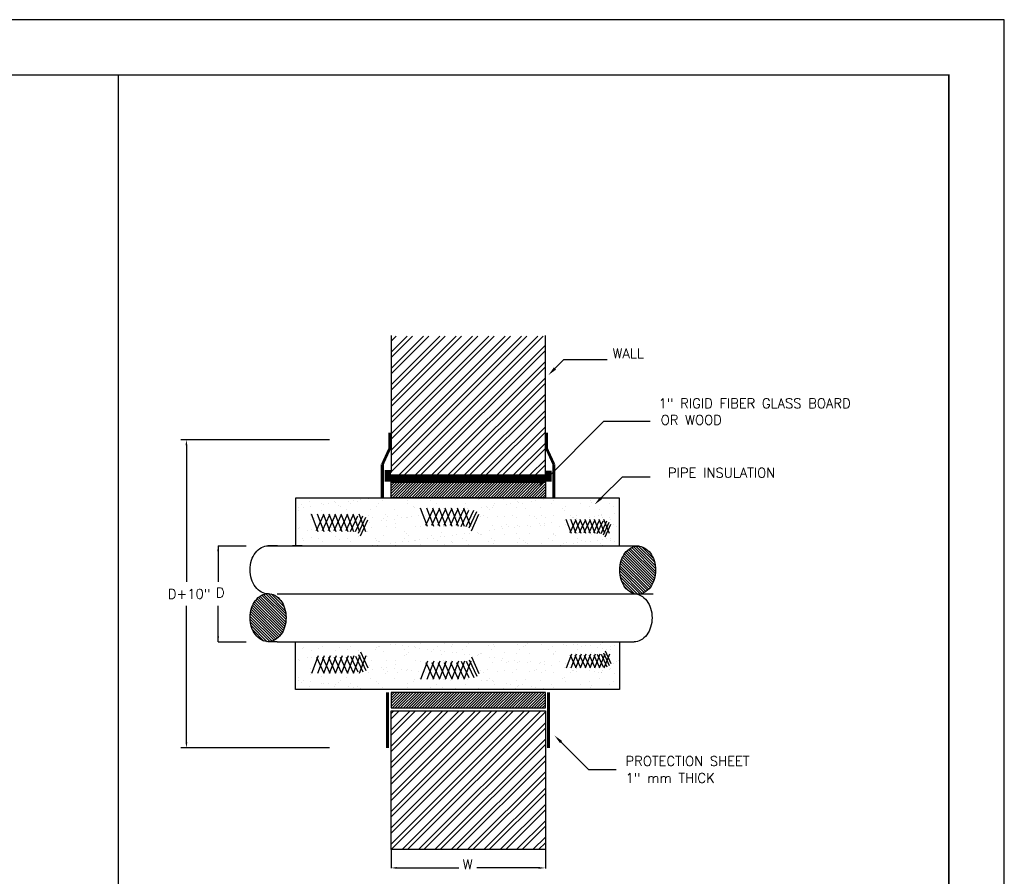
# Model space of a CAD drawing. Header units: millimetres. Extents: x 0 to 531, y -4 to 262.
# Tile 28 of 36: x 373 to 426, y 22 to 68. Entities that reach past the tile are written whole.
import ezdxf

# ---------------------------------------------------------------- set-up
doc = ezdxf.new("R2010")
doc.units = ezdxf.units.MM
doc.linetypes.add('CENTER', pattern=[50.8, 31.75, -6.35, 6.35, -6.35])
doc.layers.add('.1', color=1, linetype='Continuous')
doc.layers.add('template', color=7, linetype='Continuous')
doc.styles.add('ROMANS', font='romans.shx', dxfattribs={"width": 0.8, "height": 100})

# ---------------------------------------------------------------- blocks, each defined once
blk = doc.blocks.new('*X21')
at = {"color": 0}
for p, q in [((49.952, 35.368), (50.408, 35.824)), ((49.952, 35.456), (50.32, 35.824)), ((49.952, 35.544), (50.232, 35.824)), ((49.952, 35.633), (50.143, 35.824)), ((49.952, 35.721), (50.055, 35.824)), ((49.952, 35.81), (49.966, 35.824)), ((49.997, 35.324), (50.497, 35.824)), ((50.085, 35.324), (50.585, 35.824)), ((50.174, 35.324), (50.674, 35.824)), ((50.262, 35.324), (50.762, 35.824)), ((50.35, 35.324), (50.85, 35.824)), ((50.439, 35.324), (50.939, 35.824)), ((50.527, 35.324), (51.027, 35.824)), ((50.616, 35.324), (51.116, 35.824)), ((50.704, 35.324), (51.204, 35.824)), ((50.792, 35.324), (51.292, 35.824)), ((50.881, 35.324), (51.381, 35.824)), ((50.969, 35.324), (51.469, 35.824)), ((51.057, 35.324), (51.557, 35.824)), ((51.146, 35.324), (51.646, 35.824)), ((51.234, 35.324), (51.734, 35.824)), ((51.323, 35.324), (51.823, 35.824)), ((51.411, 35.324), (51.911, 35.824)), ((51.499, 35.324), (51.999, 35.824)), ((51.588, 35.324), (52.088, 35.824)), ((51.676, 35.324), (52.176, 35.824)), ((51.765, 35.324), (52.265, 35.824)), ((51.853, 35.324), (52.353, 35.824)), ((51.941, 35.324), (52.441, 35.824)), ((52.03, 35.324), (52.53, 35.824)), ((52.118, 35.324), (52.618, 35.824)), ((52.207, 35.324), (52.707, 35.824)), ((52.295, 35.324), (52.795, 35.824)), ((52.383, 35.324), (52.883, 35.824)), ((52.472, 35.324), (52.972, 35.824)), ((52.56, 35.324), (53.06, 35.824)), ((52.648, 35.324), (53.148, 35.824)), ((52.737, 35.324), (53.237, 35.824)), ((52.825, 35.324), (53.325, 35.824)), ((52.914, 35.324), (53.414, 35.824)), ((53.002, 35.324), (53.502, 35.824)), ((53.09, 35.324), (53.59, 35.824)), ((53.179, 35.324), (53.679, 35.824)), ((53.267, 35.324), (53.767, 35.824)), ((53.356, 35.324), (53.856, 35.824)), ((53.444, 35.324), (53.944, 35.824)), ((53.532, 35.324), (54.032, 35.824)), ((53.621, 35.324), (54.121, 35.824)), ((53.709, 35.324), (54.209, 35.824)), ((53.798, 35.324), (54.298, 35.824)), ((53.886, 35.324), (54.386, 35.824)), ((53.974, 35.324), (54.474, 35.824)), ((54.063, 35.324), (54.563, 35.824)), ((54.151, 35.324), (54.651, 35.824)), ((54.239, 35.324), (54.739, 35.824)), ((54.328, 35.324), (54.828, 35.824)), ((54.416, 35.324), (54.916, 35.824)), ((54.505, 35.324), (54.952, 35.771)), ((54.593, 35.324), (54.952, 35.683)), ((54.681, 35.324), (54.952, 35.595)), ((54.77, 35.324), (54.952, 35.506)), ((54.858, 35.324), (54.952, 35.418)), ((54.947, 35.324), (54.952, 35.33))]:
    blk.add_line(p, q, dxfattribs=at)
blk = doc.blocks.new('*X18')
at = {"color": 0, "linetype": 'Continuous'}
for p, q in [((119, 341.738636), (161.261364, 384)), ((119, 347.041937), (155.958063, 384)), ((119, 352.345238), (150.654762, 384)), ((119, 357.648539), (145.351461, 384)), ((119, 362.95184), (140.04816, 384)), ((119, 368.25514), (134.74486, 384)), ((119, 373.558441), (129.441559, 384)), ((119, 378.861742), (124.138258, 384)), ((119, 339.970869), (163.029131, 384)), ((119, 345.27417), (157.72583, 384)), ((119, 350.577471), (152.422529, 384)), ((119, 355.880772), (147.119228, 384)), ((119, 361.184073), (141.815927, 384)), ((119, 366.487373), (136.512627, 384)), ((119, 371.790674), (131.209326, 384)), ((119, 377.093975), (125.906025, 384)), ((119, 382.397276), (120.602724, 384)), ((121.564665, 339), (166.564665, 384)), ((123.332432, 339), (168.332432, 384)), ((126.867966, 339), (169, 381.132034)), ((128.635733, 339), (169, 379.364267)), ((132.171267, 339), (169, 375.828733)), ((133.939033, 339), (169, 374.060967)), ((137.474567, 339), (169, 370.525433)), ((139.242334, 339), (169, 368.757666)), ((142.777868, 339), (169, 365.222132)), ((144.545635, 339), (169, 363.454365)), ((148.081169, 339), (169, 359.918831)), ((149.848936, 339), (169, 358.151064)), ((153.38447, 339), (169, 354.61553)), ((155.152237, 339), (169, 352.847763)), ((158.687771, 339), (169, 349.312229)), ((160.455538, 339), (169, 347.544462)), ((163.991072, 339), (169, 344.008928)), ((165.758839, 339), (169, 342.241161))]:
    blk.add_line(p, q, dxfattribs=at)
blk = doc.blocks.new('*X20')
at = {"color": 0}
for p, q in [((49.952, 28.473), (50.403, 28.924)), ((49.952, 28.562), (50.314, 28.924)), ((49.952, 28.65), (50.226, 28.924)), ((49.952, 28.739), (50.138, 28.924)), ((49.952, 28.827), (50.049, 28.924)), ((49.952, 28.915), (49.961, 28.924)), ((49.991, 28.424), (50.491, 28.924)), ((50.079, 28.424), (50.579, 28.924)), ((50.168, 28.424), (50.668, 28.924)), ((50.256, 28.424), (50.756, 28.924)), ((50.345, 28.424), (50.845, 28.924)), ((50.433, 28.424), (50.933, 28.924)), ((50.521, 28.424), (51.021, 28.924)), ((50.61, 28.424), (51.11, 28.924)), ((50.698, 28.424), (51.198, 28.924)), ((50.787, 28.424), (51.287, 28.924)), ((50.875, 28.424), (51.375, 28.924)), ((50.963, 28.424), (51.463, 28.924)), ((51.052, 28.424), (51.552, 28.924)), ((51.14, 28.424), (51.64, 28.924)), ((51.229, 28.424), (51.729, 28.924)), ((51.317, 28.424), (51.817, 28.924)), ((51.405, 28.424), (51.905, 28.924)), ((51.494, 28.424), (51.994, 28.924)), ((51.582, 28.424), (52.082, 28.924)), ((51.67, 28.424), (52.17, 28.924)), ((51.759, 28.424), (52.259, 28.924)), ((51.847, 28.424), (52.347, 28.924)), ((51.936, 28.424), (52.436, 28.924)), ((52.024, 28.424), (52.524, 28.924)), ((52.112, 28.424), (52.612, 28.924)), ((52.201, 28.424), (52.701, 28.924)), ((52.289, 28.424), (52.789, 28.924)), ((52.378, 28.424), (52.878, 28.924)), ((52.466, 28.424), (52.966, 28.924)), ((52.554, 28.424), (53.054, 28.924)), ((52.643, 28.424), (53.143, 28.924)), ((52.731, 28.424), (53.231, 28.924)), ((52.82, 28.424), (53.32, 28.924)), ((52.908, 28.424), (53.408, 28.924)), ((52.996, 28.424), (53.496, 28.924)), ((53.085, 28.424), (53.585, 28.924)), ((53.173, 28.424), (53.673, 28.924)), ((53.261, 28.424), (53.761, 28.924)), ((53.35, 28.424), (53.85, 28.924)), ((53.438, 28.424), (53.938, 28.924)), ((53.527, 28.424), (54.027, 28.924)), ((53.615, 28.424), (54.115, 28.924)), ((53.703, 28.424), (54.203, 28.924)), ((53.792, 28.424), (54.292, 28.924)), ((53.88, 28.424), (54.38, 28.924)), ((53.969, 28.424), (54.469, 28.924)), ((54.057, 28.424), (54.557, 28.924)), ((54.145, 28.424), (54.645, 28.924)), ((54.234, 28.424), (54.734, 28.924)), ((54.322, 28.424), (54.822, 28.924)), ((54.411, 28.424), (54.911, 28.924)), ((54.499, 28.424), (54.952, 28.877)), ((54.587, 28.424), (54.952, 28.789)), ((54.676, 28.424), (54.952, 28.7)), ((54.764, 28.424), (54.952, 28.612)), ((54.852, 28.424), (54.952, 28.524)), ((54.941, 28.424), (54.952, 28.435))]:
    blk.add_line(p, q, dxfattribs=at)
blk = doc.blocks.new('*X19')
at = {"color": 0}
for p, q in [((48.102, 35.132), (48.102, 35.132)), ((48.56, 35.133), (48.56, 35.133)), ((48.716, 35.153), (48.716, 35.153)), ((48.96, 35.185), (48.96, 35.185)), ((49.205, 35.21), (49.205, 35.21)), ((49.679, 35.158), (49.679, 35.158)), ((50.465, 35.168), (50.465, 35.168)), ((51.232, 35.164), (51.232, 35.164)), ((51.569, 35.224), (51.569, 35.224)), ((51.624, 35.173), (51.624, 35.173)), ((52.042, 35.193), (52.042, 35.193)), ((52.787, 35.197), (52.787, 35.197)), ((52.828, 35.203), (52.828, 35.203)), ((53.595, 35.2), (53.595, 35.2)), ((53.987, 35.187), (53.987, 35.187)), ((54.043, 35.136), (54.043, 35.136)), ((54.489, 35.136), (54.489, 35.136)), ((54.645, 35.157), (54.645, 35.157)), ((54.889, 35.189), (54.889, 35.189)), ((55.205, 35.161), (55.205, 35.161)), ((56.406, 35.15), (56.406, 35.15)), ((46.93, 34.825), (46.93, 34.825)), ((46.944, 34.92), (46.944, 34.92)), ((47.048, 35.008), (47.048, 35.008)), ((47.101, 34.94), (47.101, 34.94)), ((47.316, 35.122), (47.316, 35.122)), ((47.344, 34.973), (47.344, 34.973)), ((47.683, 35.044), (47.683, 35.044)), ((47.697, 34.822), (47.697, 34.822)), ((47.752, 35.026), (47.752, 35.026)), ((47.908, 35.047), (47.908, 35.047)), ((48.152, 35.079), (48.152, 35.079)), ((48.248, 34.997), (48.248, 34.997)), ((48.304, 34.947), (48.304, 34.947)), ((48.507, 34.851), (48.507, 34.851)), ((48.617, 35.046), (48.617, 35.046)), ((48.869, 35.128), (48.869, 35.128)), ((49.293, 34.861), (49.293, 34.861)), ((49.466, 34.971), (49.466, 34.971)), ((49.551, 35.047), (49.551, 35.047)), ((50.06, 34.857), (50.06, 34.857)), ((50.485, 35.049), (50.485, 35.049)), ((50.667, 34.961), (50.667, 34.961)), ((50.722, 34.91), (50.722, 34.91)), ((50.87, 34.886), (50.87, 34.886)), ((51.42, 35.051), (51.42, 35.051)), ((51.656, 34.896), (51.656, 34.896)), ((51.885, 34.934), (51.885, 34.934)), ((52.066, 34.817), (52.066, 34.817)), ((52.222, 34.838), (52.222, 34.838)), ((52.354, 35.053), (52.354, 35.053)), ((52.423, 34.893), (52.423, 34.893)), ((52.466, 34.87), (52.466, 34.87)), ((52.874, 34.924), (52.874, 34.924)), ((53.03, 34.944), (53.03, 34.944)), ((53.085, 34.924), (53.085, 34.924)), ((53.141, 34.873), (53.141, 34.873)), ((53.233, 34.922), (53.233, 34.922)), ((53.274, 34.976), (53.274, 34.976)), ((53.288, 35.054), (53.288, 35.054)), ((53.681, 35.03), (53.681, 35.03)), ((53.837, 35.051), (53.837, 35.051)), ((54.019, 34.932), (54.019, 34.932)), ((54.081, 35.083), (54.081, 35.083)), ((54.222, 35.056), (54.222, 35.056)), ((54.304, 34.897), (54.304, 34.897)), ((54.786, 34.928), (54.786, 34.928)), ((55.157, 35.058), (55.157, 35.058)), ((55.504, 34.887), (55.504, 34.887)), ((55.559, 34.836), (55.559, 34.836)), ((55.596, 34.957), (55.596, 34.957)), ((56.091, 35.059), (56.091, 35.059)), ((56.382, 34.967), (56.382, 34.967)), ((56.461, 35.1), (56.461, 35.1)), ((56.722, 34.86), (56.722, 34.86)), ((57.025, 35.061), (57.025, 35.061)), ((57.149, 34.964), (57.149, 34.964)), ((47.335, 34.544), (47.335, 34.544)), ((47.343, 34.664), (47.343, 34.664)), ((47.346, 34.734), (47.346, 34.734)), ((47.402, 34.684), (47.402, 34.684)), ((47.47, 34.583), (47.47, 34.583)), ((48.121, 34.554), (48.121, 34.554)), ((48.277, 34.665), (48.277, 34.665)), ((48.404, 34.585), (48.404, 34.585)), ((48.565, 34.708), (48.565, 34.708)), ((48.888, 34.55), (48.888, 34.55)), ((49.211, 34.667), (49.211, 34.667)), ((49.338, 34.586), (49.338, 34.586)), ((49.644, 34.499), (49.644, 34.499)), ((49.698, 34.58), (49.698, 34.58)), ((49.765, 34.697), (49.765, 34.697)), ((49.8, 34.519), (49.8, 34.519)), ((49.82, 34.647), (49.82, 34.647)), ((50.044, 34.551), (50.044, 34.551)), ((50.146, 34.669), (50.146, 34.669)), ((50.272, 34.588), (50.272, 34.588)), ((50.451, 34.605), (50.451, 34.605)), ((50.484, 34.59), (50.484, 34.59)), ((50.607, 34.625), (50.607, 34.625)), ((50.851, 34.658), (50.851, 34.658)), ((50.983, 34.671), (50.983, 34.671)), ((51.08, 34.67), (51.08, 34.67)), ((51.206, 34.59), (51.206, 34.59)), ((51.251, 34.586), (51.251, 34.586)), ((51.259, 34.711), (51.259, 34.711)), ((51.415, 34.732), (51.415, 34.732)), ((51.659, 34.764), (51.659, 34.764)), ((52.014, 34.672), (52.014, 34.672)), ((52.061, 34.615), (52.061, 34.615)), ((52.141, 34.591), (52.141, 34.591)), ((52.184, 34.661), (52.184, 34.661)), ((52.239, 34.61), (52.239, 34.61)), ((52.847, 34.625), (52.847, 34.625)), ((52.948, 34.674), (52.948, 34.674)), ((53.075, 34.593), (53.075, 34.593)), ((53.402, 34.634), (53.402, 34.634)), ((53.614, 34.621), (53.614, 34.621)), ((53.883, 34.675), (53.883, 34.675)), ((54.009, 34.595), (54.009, 34.595)), ((54.424, 34.651), (54.424, 34.651)), ((54.602, 34.624), (54.602, 34.624)), ((54.657, 34.573), (54.657, 34.573)), ((54.817, 34.677), (54.817, 34.677)), ((54.943, 34.597), (54.943, 34.597)), ((55.21, 34.661), (55.21, 34.661)), ((55.573, 34.502), (55.573, 34.502)), ((55.729, 34.523), (55.729, 34.523)), ((55.751, 34.679), (55.751, 34.679)), ((55.82, 34.597), (55.82, 34.597)), ((55.878, 34.598), (55.878, 34.598)), ((55.973, 34.555), (55.973, 34.555)), ((55.977, 34.657), (55.977, 34.657)), ((56.38, 34.609), (56.38, 34.609)), ((56.537, 34.629), (56.537, 34.629)), ((56.685, 34.681), (56.685, 34.681)), ((56.781, 34.661), (56.781, 34.661)), ((56.787, 34.686), (56.787, 34.686)), ((56.812, 34.6), (56.812, 34.6)), ((57.021, 34.587), (57.021, 34.587)), ((57.076, 34.536), (57.076, 34.536)), ((57.188, 34.715), (57.188, 34.715)), ((57.344, 34.736), (57.344, 34.736)), ((46.949, 34.247), (46.949, 34.247)), ((46.991, 34.291), (46.991, 34.291)), ((47.221, 34.18), (47.221, 34.18)), ((47.377, 34.2), (47.377, 34.2)), ((47.621, 34.232), (47.621, 34.232)), ((47.663, 34.444), (47.663, 34.444)), ((47.716, 34.244), (47.716, 34.244)), ((47.925, 34.293), (47.925, 34.293)), ((48.029, 34.286), (48.029, 34.286)), ((48.185, 34.306), (48.185, 34.306)), ((48.429, 34.339), (48.429, 34.339)), ((48.526, 34.273), (48.526, 34.273)), ((48.836, 34.392), (48.836, 34.392)), ((48.859, 34.295), (48.859, 34.295)), ((48.863, 34.434), (48.863, 34.434)), ((48.918, 34.383), (48.918, 34.383)), ((48.992, 34.413), (48.992, 34.413)), ((49.236, 34.445), (49.236, 34.445)), ((49.312, 34.283), (49.312, 34.283)), ((49.793, 34.296), (49.793, 34.296)), ((50.079, 34.279), (50.079, 34.279)), ((50.081, 34.408), (50.081, 34.408)), ((50.728, 34.298), (50.728, 34.298)), ((50.889, 34.308), (50.889, 34.308)), ((51.282, 34.397), (51.282, 34.397)), ((51.337, 34.347), (51.337, 34.347)), ((51.662, 34.3), (51.662, 34.3)), ((51.675, 34.318), (51.675, 34.318)), ((52.442, 34.315), (52.442, 34.315)), ((52.5, 34.371), (52.5, 34.371)), ((52.596, 34.301), (52.596, 34.301)), ((53.15, 34.183), (53.15, 34.183)), ((53.252, 34.344), (53.252, 34.344)), ((53.307, 34.204), (53.307, 34.204)), ((53.53, 34.303), (53.53, 34.303)), ((53.55, 34.236), (53.55, 34.236)), ((53.7, 34.36), (53.7, 34.36)), ((53.756, 34.31), (53.756, 34.31)), ((53.958, 34.29), (53.958, 34.29)), ((54.038, 34.354), (54.038, 34.354)), ((54.114, 34.31), (54.114, 34.31)), ((54.358, 34.342), (54.358, 34.342)), ((54.465, 34.305), (54.465, 34.305)), ((54.765, 34.396), (54.765, 34.396)), ((54.805, 34.35), (54.805, 34.35)), ((54.918, 34.334), (54.918, 34.334)), ((54.922, 34.417), (54.922, 34.417)), ((55.165, 34.449), (55.165, 34.449)), ((55.399, 34.306), (55.399, 34.306)), ((55.615, 34.379), (55.615, 34.379)), ((56.119, 34.324), (56.119, 34.324)), ((56.174, 34.273), (56.174, 34.273)), ((56.333, 34.308), (56.333, 34.308)), ((56.401, 34.389), (56.401, 34.389)), ((57.168, 34.386), (57.168, 34.386)), ((57.267, 34.31), (57.267, 34.31)), ((57.337, 34.297), (57.337, 34.297)), ((47.059, 33.907), (47.059, 33.907)), ((47.115, 33.857), (47.115, 33.857)), ((47.354, 33.966), (47.354, 33.966)), ((47.585, 33.912), (47.585, 33.912)), ((47.961, 34.171), (47.961, 34.171)), ((48.017, 34.12), (48.017, 34.12)), ((48.14, 33.976), (48.14, 33.976)), ((48.278, 33.881), (48.278, 33.881)), ((48.52, 33.914), (48.52, 33.914)), ((48.907, 33.972), (48.907, 33.972)), ((49.179, 34.144), (49.179, 34.144)), ((49.454, 33.916), (49.454, 33.916)), ((49.478, 33.871), (49.478, 33.871)), ((49.717, 34.002), (49.717, 34.002)), ((50.38, 34.134), (50.38, 34.134)), ((50.388, 33.917), (50.388, 33.917)), ((50.435, 34.083), (50.435, 34.083)), ((50.503, 34.012), (50.503, 34.012)), ((50.728, 33.865), (50.728, 33.865)), ((50.884, 33.885), (50.884, 33.885)), ((51.128, 33.917), (51.128, 33.917)), ((51.27, 34.008), (51.27, 34.008)), ((51.322, 33.919), (51.322, 33.919)), ((51.535, 33.971), (51.535, 33.971)), ((51.598, 34.107), (51.598, 34.107)), ((51.691, 33.991), (51.691, 33.991)), ((51.935, 34.024), (51.935, 34.024)), ((52.08, 34.037), (52.08, 34.037)), ((52.257, 33.921), (52.257, 33.921)), ((52.343, 34.077), (52.343, 34.077)), ((52.499, 34.098), (52.499, 34.098)), ((52.743, 34.13), (52.743, 34.13)), ((52.798, 34.097), (52.798, 34.097)), ((52.854, 34.046), (52.854, 34.046)), ((52.866, 34.047), (52.866, 34.047)), ((53.191, 33.923), (53.191, 33.923)), ((53.633, 34.043), (53.633, 34.043)), ((54.017, 34.071), (54.017, 34.071)), ((54.125, 33.924), (54.125, 33.924)), ((54.443, 34.073), (54.443, 34.073)), ((55.059, 33.926), (55.059, 33.926)), ((55.217, 34.06), (55.217, 34.06)), ((55.228, 34.083), (55.228, 34.083)), ((55.272, 34.01), (55.272, 34.01)), ((55.993, 33.928), (55.993, 33.928)), ((55.996, 34.079), (55.996, 34.079)), ((56.435, 34.034), (56.435, 34.034)), ((56.657, 33.868), (56.657, 33.868)), ((56.806, 34.108), (56.806, 34.108)), ((56.813, 33.889), (56.813, 33.889)), ((56.928, 33.929), (56.928, 33.929)), ((57.057, 33.921), (57.057, 33.921)), ((47.712, 33.832), (47.712, 33.832)), ((48.545, 33.695), (48.545, 33.695)), ((48.646, 33.833), (48.646, 33.833)), ((49.331, 33.705), (49.331, 33.705)), ((49.513, 33.705), (49.513, 33.705)), ((49.533, 33.82), (49.533, 33.82)), ((49.58, 33.835), (49.58, 33.835)), ((49.92, 33.758), (49.92, 33.758)), ((50.076, 33.779), (50.076, 33.779)), ((50.098, 33.701), (50.098, 33.701)), ((50.32, 33.811), (50.32, 33.811)), ((50.515, 33.837), (50.515, 33.837)), ((50.696, 33.844), (50.696, 33.844)), ((50.908, 33.73), (50.908, 33.73)), ((51.449, 33.839), (51.449, 33.839)), ((51.693, 33.74), (51.693, 33.74)), ((51.897, 33.834), (51.897, 33.834)), ((51.952, 33.783), (51.952, 33.783)), ((52.383, 33.84), (52.383, 33.84)), ((52.461, 33.737), (52.461, 33.737)), ((53.115, 33.807), (53.115, 33.807)), ((53.271, 33.766), (53.271, 33.766)), ((53.317, 33.842), (53.317, 33.842)), ((54.056, 33.776), (54.056, 33.776)), ((54.252, 33.844), (54.252, 33.844)), ((54.315, 33.797), (54.315, 33.797)), ((54.37, 33.746), (54.37, 33.746)), ((54.824, 33.772), (54.824, 33.772)), ((55.186, 33.845), (55.186, 33.845)), ((55.442, 33.708), (55.442, 33.708)), ((55.533, 33.77), (55.533, 33.77)), ((55.634, 33.801), (55.634, 33.801)), ((55.85, 33.762), (55.85, 33.762)), ((56.006, 33.783), (56.006, 33.783)), ((56.12, 33.847), (56.12, 33.847)), ((56.25, 33.815), (56.25, 33.815)), ((56.419, 33.811), (56.419, 33.811)), ((56.734, 33.76), (56.734, 33.76)), ((56.789, 33.709), (56.789, 33.709)), ((57.054, 33.849), (57.054, 33.849)), ((57.187, 33.808), (57.187, 33.808))]:
    blk.add_line(p, q, dxfattribs=at)
blk = doc.blocks.new('*X17')
at = {"color": 0, "linetype": 'Continuous'}
for p, q in [((119, 219.762716), (162.237284, 263)), ((119, 225.066017), (156.933983, 263)), ((119, 230.369318), (151.630682, 263)), ((119, 235.672619), (146.327381, 263)), ((119, 240.97592), (141.02408, 263)), ((119, 246.279221), (135.720779, 263)), ((119, 251.582521), (130.417479, 263)), ((119, 256.885822), (125.114178, 263)), ((119, 262.189123), (119.810877, 263)), ((119, 223.29825), (158.70175, 263)), ((119, 228.601551), (153.398449, 263)), ((119, 233.904852), (148.095148, 263)), ((119, 239.208153), (142.791847, 263)), ((119, 244.511454), (137.488546, 263)), ((119, 249.814755), (132.185245, 263)), ((119, 255.118055), (126.881945, 263)), ((119, 260.421356), (121.578644, 263)), ((119.005051, 218), (164.005051, 263)), ((122.540585, 218), (167.540585, 263)), ((124.308351, 218), (169, 262.691649)), ((127.843885, 218), (169, 259.156115)), ((129.611652, 218), (169, 257.388348)), ((133.147186, 218), (169, 253.852814)), ((134.914953, 218), (169, 252.085047)), ((138.450487, 218), (169, 248.549513)), ((140.218254, 218), (169, 246.781746)), ((143.753788, 218), (169, 243.246212)), ((145.521555, 218), (169, 241.478445)), ((149.057089, 218), (169, 237.942911)), ((150.824856, 218), (169, 236.175144)), ((154.36039, 218), (169, 232.63961)), ((156.128157, 218), (169, 230.871843)), ((159.663691, 218), (169, 227.336309)), ((161.431458, 218), (169, 225.568542)), ((164.966991, 218), (169, 222.033009)), ((166.734758, 218), (169, 220.265242))]:
    blk.add_line(p, q, dxfattribs=at)
blk = doc.blocks.new('*X22')
at = {"color": 0}
for p, q in [((57.362, 31.376), (58.093, 32.107)), ((57.364, 31.29), (58.154, 32.08)), ((57.369, 31.471), (58.023, 32.125)), ((57.372, 31.209), (58.209, 32.046)), ((57.385, 31.134), (58.259, 32.008)), ((57.387, 31.578), (57.942, 32.132)), ((57.403, 31.063), (58.305, 31.965)), ((57.423, 31.702), (57.841, 32.12)), ((57.524, 31.891), (57.673, 32.04)), ((57.425, 30.997), (58.347, 31.918)), ((57.451, 30.935), (58.384, 31.867)), ((57.482, 30.877), (58.417, 31.812)), ((57.516, 30.823), (58.447, 31.753)), ((57.555, 30.773), (58.472, 31.69)), ((57.597, 30.727), (58.493, 31.623)), ((57.644, 30.686), (58.509, 31.551)), ((57.695, 30.649), (58.521, 31.475)), ((57.752, 30.616), (58.528, 31.393)), ((57.815, 30.591), (58.527, 31.304)), ((57.887, 30.575), (58.518, 31.206)), ((57.973, 30.572), (58.497, 31.096)), ((58.082, 30.593), (58.452, 30.964))]:
    blk.add_line(p, q, dxfattribs=at)

msp = doc.modelspace()

# ---------------------------------------------------------------- linework, layer by layer
at = {"layer": '.1', "color": 0}
msp.add_line((426.23, 68.45), (326.954, 68.45), dxfattribs=at)
for p, q in [((378.097, 65.442), (378.097, 6.183)), ((386.225, 39.866), (386.225, 39.866)), ((386.754, 39.866), (386.225, 39.866)), ((388.093, 39.866), (387.564, 39.866)), ((387.564, 39.866), (387.564, 39.866)), ((406.33, 39.866), (406.33, 39.866)), ((386.732, 34.638), (386.225, 34.641)), ((386.732, 34.638), (387.401, 34.638)), ((401.301, 23.731), (401.301, 22.319)), ((392.928, 23.352), (392.928, 22.352))]:
    msp.add_line(p, q)
at = {"linetype": 'Continuous'}
for p, q in [((392.928, 51.286), (392.928, 43.849)), ((401.301, 43.714), (401.301, 51.286)), ((401.824, 49.498), (402.306, 49.98)), ((402.306, 49.98), (404.651, 49.98)), ((401.322, 43.469), (404.483, 46.63)), ((404.483, 46.63), (406.995, 46.63)), ((392.928, 43.714), (401.301, 43.714)), ((392.928, 42.476), (392.928, 43.448)), ((401.301, 43.448), (401.301, 42.476)), ((404.336, 42.464), (405.488, 43.616)), ((405.488, 43.616), (406.995, 43.616)), ((392.928, 43.313), (401.301, 43.313)), ((405.321, 42.443), (387.736, 42.443)), ((387.736, 42.443), (387.736, 39.866)), ((401.301, 42.476), (392.928, 42.476)), ((405.321, 39.866), (405.321, 42.443)), ((394.907, 40.908), (394.523, 41.901)), ((394.806, 40.977), (395.216, 41.869)), ((395.242, 40.908), (394.858, 41.901)), ((395.14, 40.977), (395.551, 41.869)), ((395.577, 40.908), (395.193, 41.901)), ((395.475, 40.977), (395.886, 41.869)), ((395.912, 40.908), (395.528, 41.901)), ((395.81, 40.977), (396.221, 41.869)), ((396.247, 40.908), (395.863, 41.901)), ((396.145, 40.977), (396.556, 41.869)), ((396.582, 40.908), (396.198, 41.901)), ((396.48, 40.977), (396.891, 41.869)), ((396.917, 40.908), (396.533, 41.901)), ((396.725, 40.914), (397.135, 41.806)), ((397.252, 40.908), (396.868, 41.901)), ((397.004, 40.914), (397.415, 41.806)), ((397.17, 40.832), (397.581, 41.724)), ((388.967, 40.629), (388.596, 41.586)), ((388.869, 40.696), (389.264, 41.556)), ((389.29, 40.629), (388.919, 41.586)), ((389.191, 40.696), (389.587, 41.556)), ((389.612, 40.629), (389.242, 41.586)), ((389.514, 40.696), (389.91, 41.556)), ((389.935, 40.629), (389.565, 41.586)), ((389.837, 40.696), (390.233, 41.556)), ((390.258, 40.629), (389.888, 41.586)), ((390.16, 40.696), (390.556, 41.556)), ((390.581, 40.629), (390.21, 41.586)), ((390.483, 40.696), (390.879, 41.556)), ((390.904, 40.629), (390.533, 41.586)), ((390.719, 40.635), (391.114, 41.495)), ((391.227, 40.629), (390.856, 41.586)), ((390.988, 40.635), (391.384, 41.495)), ((391.148, 40.555), (391.544, 41.415)), ((391.55, 40.629), (391.179, 41.586)), ((391.257, 40.409), (391.653, 41.269)), ((397.284, 40.68), (397.694, 41.572)), ((402.722, 40.523), (402.427, 41.286)), ((402.644, 40.576), (402.959, 41.261)), ((402.979, 40.523), (402.684, 41.286)), ((402.901, 40.576), (403.216, 41.261)), ((403.237, 40.523), (402.941, 41.286)), ((403.158, 40.576), (403.474, 41.261)), ((403.494, 40.523), (403.199, 41.286)), ((403.416, 40.576), (403.731, 41.261)), ((403.751, 40.523), (403.456, 41.286)), ((403.673, 40.576), (403.988, 41.261)), ((404.008, 40.523), (403.713, 41.286)), ((403.93, 40.576), (404.245, 41.261)), ((404.265, 40.523), (403.97, 41.286)), ((404.118, 40.528), (404.433, 41.213)), ((404.523, 40.523), (404.228, 41.286)), ((404.333, 40.528), (404.648, 41.213)), ((404.78, 40.523), (404.485, 41.286)), ((404.46, 40.465), (404.775, 41.15)), ((404.547, 40.348), (404.862, 41.033)), ((383.525, 39.866), (385.053, 39.866)), ((386.24, 39.866), (405.823, 39.866)), ((386.808, 39.866), (406.391, 39.866)), ((383.525, 34.638), (385.053, 34.638)), ((387.401, 34.638), (406.125, 34.638)), ((387.736, 32.06), (387.736, 34.638)), ((405.321, 34.638), (405.321, 32.06)), ((388.967, 33.875), (388.596, 32.918)), ((388.869, 33.808), (389.264, 32.948)), ((389.29, 33.875), (388.919, 32.918)), ((389.191, 33.808), (389.587, 32.948)), ((389.612, 33.875), (389.242, 32.918)), ((389.514, 33.808), (389.91, 32.948)), ((389.935, 33.875), (389.565, 32.918)), ((389.837, 33.808), (390.233, 32.948)), ((390.258, 33.875), (389.888, 32.918)), ((390.16, 33.808), (390.556, 32.948)), ((390.581, 33.875), (390.21, 32.918)), ((390.483, 33.808), (390.879, 32.948)), ((390.904, 33.875), (390.533, 32.918)), ((390.719, 33.869), (391.114, 33.009)), ((391.227, 33.875), (390.856, 32.918)), ((390.988, 33.869), (391.384, 33.009)), ((391.148, 33.948), (391.544, 33.088)), ((391.55, 33.875), (391.179, 32.918)), ((391.257, 34.094), (391.653, 33.235)), ((397.284, 33.824), (397.694, 32.932)), ((402.722, 33.981), (402.427, 33.218)), ((402.644, 33.927), (402.959, 33.242)), ((402.979, 33.981), (402.684, 33.218)), ((402.901, 33.927), (403.216, 33.242)), ((403.237, 33.981), (402.941, 33.218)), ((403.158, 33.927), (403.474, 33.242)), ((403.494, 33.981), (403.199, 33.218)), ((403.416, 33.927), (403.731, 33.242)), ((403.751, 33.981), (403.456, 33.218)), ((403.673, 33.927), (403.988, 33.242)), ((404.008, 33.981), (403.713, 33.218)), ((403.93, 33.927), (404.245, 33.242)), ((404.265, 33.981), (403.97, 33.218)), ((404.118, 33.976), (404.433, 33.291)), ((404.523, 33.981), (404.228, 33.218)), ((404.333, 33.976), (404.648, 33.291)), ((404.46, 34.039), (404.775, 33.354)), ((404.78, 33.981), (404.485, 33.218)), ((404.547, 34.156), (404.862, 33.471)), ((394.907, 33.596), (394.523, 32.603)), ((394.806, 33.526), (395.216, 32.634)), ((395.242, 33.596), (394.858, 32.603)), ((395.14, 33.526), (395.551, 32.634)), ((395.577, 33.596), (395.193, 32.603)), ((395.475, 33.526), (395.886, 32.634)), ((395.912, 33.596), (395.528, 32.603)), ((395.81, 33.526), (396.221, 32.634)), ((396.247, 33.596), (395.863, 32.603)), ((396.145, 33.526), (396.556, 32.634)), ((396.582, 33.596), (396.198, 32.603)), ((396.48, 33.526), (396.891, 32.634)), ((396.917, 33.596), (396.533, 32.603)), ((396.725, 33.59), (397.135, 32.698)), ((397.252, 33.596), (396.868, 32.603)), ((397.004, 33.59), (397.415, 32.698)), ((397.17, 33.672), (397.581, 32.78)), ((405.321, 32.06), (387.736, 32.06)), ((401.301, 31.893), (392.928, 31.893)), ((392.928, 31.893), (392.928, 31.055)), ((401.301, 31.055), (401.301, 31.893)), ((392.928, 31.055), (401.301, 31.055)), ((392.928, 30.888), (401.301, 30.888)), ((392.928, 23.352), (392.928, 30.888)), ((401.301, 30.888), (401.301, 23.352)), ((402.159, 29.193), (403.646, 27.706)), ((403.646, 27.706), (405.153, 27.706)), ((401.301, 23.352), (392.928, 23.352))]:
    msp.add_line(p, q, dxfattribs=at)
at = {"linetype": 'ByBlock'}
for p, q in [((389.569, 45.625), (381.501, 45.625)), ((381.803, 45.324), (381.803, 37.905)), ((383.525, 39.866), (383.525, 37.905)), ((381.803, 29.18), (381.803, 36.599)), ((383.525, 34.638), (383.525, 36.599)), ((389.569, 28.878), (381.501, 28.878)), ((393.224, 22.359), (396.6, 22.359)), ((400.946, 22.359), (397.571, 22.359))]:
    msp.add_line(p, q, dxfattribs=at)
at = {"linetype": 'CENTER'}
msp.add_line((386.731, 37.252), (407.163, 37.252), dxfattribs=at)
for points, const_width in [([(392.45, 44.287), (392.843, 45.142), (392.843, 46.017)], 0.151), ([(401.762, 44.287), (401.369, 45.142), (401.369, 46.017)], 0.151), ([(401.482, 43.952), (401.482, 43.621), (401.482, 43.523), (392.743, 43.523), (392.743, 43.985)], 0.335)]:
    msp.add_lwpolyline(points, dxfattribs=dict(const_width=const_width))
at = {"linetype": 'Continuous', "const_width": 0.167}
for points in [[(392.446, 42.443), (392.446, 44.292)], [(401.765, 42.443), (401.765, 44.292)], [(392.725, 31.893), (392.725, 28.878)], [(401.469, 31.893), (401.469, 28.878)]]:
    msp.add_lwpolyline(points, dxfattribs=at)
for points in [[(386.257, 37.252, -0.005732), (386.24, 37.252, -0.127216), (385.882, 37.344, -0.106122), (385.549, 37.635, -0.085601), (385.341, 38.043, -0.075184), (385.263, 38.559, -0.075184), (385.341, 39.074, -0.085601), (385.549, 39.483, -0.106122), (385.882, 39.773, -0.127216), (386.24, 39.866, -0.127216)], [(386.737, 39.866, -0.005732), (386.754, 39.866, -0.106122)], [(388.076, 39.866, -0.005732), (388.093, 39.866, -0.106122)], [(406.101, 37.257, -0.005732), (406.118, 37.258, -0.127216), (406.476, 37.165, -0.106122), (406.809, 36.875, -0.085601), (407.017, 36.466, -0.075184), (407.095, 35.951, -0.075184), (407.017, 35.435, -0.085601), (406.809, 35.026, -0.106122), (406.476, 34.736, -0.127216), (406.118, 34.644, -0.127216)]]:
    msp.add_lwpolyline(points, format="xyb")
for points in [[(406.315, 37.234, -0.127216), (405.957, 37.327, -0.106122), (405.624, 37.617, -0.085601), (405.416, 38.026, -0.075184), (405.338, 38.541, -0.075184), (405.416, 39.057, -0.085601), (405.624, 39.466, -0.106122), (405.957, 39.756, -0.127216), (406.315, 39.848, -0.127216), (406.673, 39.756, -0.106122), (407.005, 39.466, -0.085601), (407.214, 39.057, -0.075184), (407.292, 38.541, -0.075184), (407.214, 38.026, -0.085601), (407.005, 37.617, -0.106122), (406.673, 37.327, -0.127216)], [(386.24, 37.265, -0.127216), (386.598, 37.173, -0.106122), (386.931, 36.882, -0.085601), (387.139, 36.474, -0.075184), (387.217, 35.958, -0.075184), (387.139, 35.443, -0.085601), (386.931, 35.034, -0.106122), (386.598, 34.744, -0.127216), (386.24, 34.651, -0.127216), (385.882, 34.744, -0.106122), (385.549, 35.034, -0.085601), (385.341, 35.443, -0.075184), (385.263, 35.958, -0.075184), (385.341, 36.474, -0.085601), (385.549, 36.882, -0.106122), (385.882, 37.173, -0.127216)]]:
    msp.add_lwpolyline(points, format="xyb", close=True)
at = {"linetype": 'Continuous'}
for points in [[(401.883, 49.438), (401.765, 49.557), (401.469, 49.142)], [(401.381, 43.409), (401.262, 43.528), (400.966, 43.113)], [(404.395, 42.405), (404.277, 42.523), (403.981, 42.108)], [(402.1, 29.134), (402.218, 29.252), (401.804, 29.548)]]:
    msp.add_solid(points, dxfattribs=at)
at = {"linetype": 'ByBlock'}
for points in [[(381.753, 45.324), (381.853, 45.324), (381.803, 45.625)], [(383.475, 39.564), (383.575, 39.564), (383.525, 39.866)], [(383.475, 34.939), (383.575, 34.939), (383.525, 34.638)], [(381.753, 29.18), (381.853, 29.18), (381.803, 28.878)], [(393.224, 22.409), (393.224, 22.309), (392.923, 22.359)], [(400.946, 22.409), (400.946, 22.309), (401.303, 22.359)]]:
    msp.add_solid(points, dxfattribs=at)
at = {"layer": 'template'}
msp.add_line((426.23, -1.946), (426.23, 68.45), dxfattribs=at)
at = {"layer": 'template', "linetype": 'Continuous', "const_width": 0.0853}
msp.add_lwpolyline([(332.971, 1.063), (423.222, 1.063), (423.222, 65.442), (332.971, 65.442)], close=True, dxfattribs=at)

# ---------------------------------------------------------------- block references
at = {"linetype": 'Continuous', "xscale": 0.1674726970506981, "yscale": 0.1674726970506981, "zscale": 0.1674726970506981}
for name, p in [('*X18', (372.998, -13.059)), ('*X17', (372.998, -13.158))]:
    msp.add_blockref(name, p, dxfattribs=at)
for name, p, xscale, yscale, zscale in [('*X21', (309.272, -16.683), 1.674726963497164, 1.674726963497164, 1.674726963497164), ('*X19', (309.272, -16.548), 1.674726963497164, 1.674726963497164, 1.674726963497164), ('*X22', (483.283, -16.548), -1.674726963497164, 1.674726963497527, 1.674726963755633), ('*X20', (309.272, -16.548), 1.674726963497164, 1.674726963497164, 1.674726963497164)]:
    msp.add_blockref(name, p, dxfattribs=dict(xscale=xscale, yscale=yscale, zscale=zscale))
at = {"xscale": -1.674726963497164, "yscale": 1.674726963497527, "zscale": 1.674726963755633, "rotation": 180}
for name, p in [('*X22', (309.272, 91.047)), ('*X19', (309.272, 91.051))]:
    msp.add_blockref(name, p, dxfattribs=at)

# ---------------------------------------------------------------- texts
at = {"style": 'ROMANS'}
for s, height, p in [('WALL', 0.5234, (404.949, 50.051)), ('1" RIGID FIBER GLASS BOARD', 0.52335, (407.457, 47.341)), ('OR WOOD', 0.5234, (407.569, 46.439)), ('PIPE INSULATION', 0.52335, (407.96, 43.573)), ('D+10"', 0.5234, (380.792, 36.985)), ('D', 0.523, (383.408, 37.057)), ('PROTECTION SHEET', 0.52335, (405.657, 27.905)), ('1" mm THICK', 0.52335, (405.657, 26.983)), ('W', 0.523, (396.815, 22.286))]:
    msp.add_text(s, height=height, dxfattribs=at).set_placement(p)

doc.saveas('drawing.dxf')
